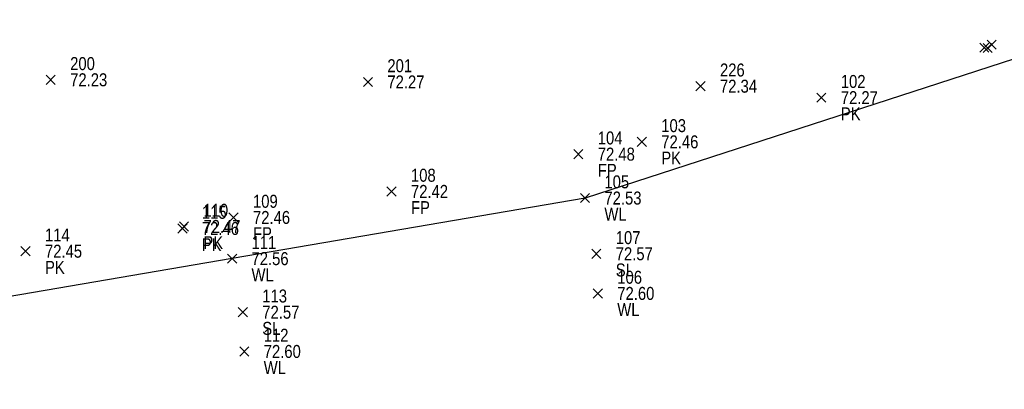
# Model space of a CAD drawing. Header units: feet. Extents: x 663429 to 663605, y 733160 to 733290.
# Tile 11 of 45: x 663505 to 663520, y 733200 to 733206. Entities that reach past the tile are written whole.
import ezdxf

# ---------------------------------------------------------------- set-up
doc = ezdxf.new("R2010")
doc.units = ezdxf.units.FT
doc.header["$MEASUREMENT"] = 0
doc.layers.get('0').update_dxf_attribs({"linetype": 'CONTINUOUS'})
for name, color, linetype in [('PNTDESC', 3, 'CONTINUOUS'), ('PNTELEV', 5, 'CONTINUOUS'), ('PNTNO', 7, 'CONTINUOUS'), ('PNTS', 1, 'CONTINUOUS'), ('SPOT LEVEL', 7, 'CONTINUOUS'), ('WALL', 7, 'CONTINUOUS')]:
    doc.layers.add(name, color=color, linetype=linetype)
doc.styles.add('PTXT', font='ARIALN.TTF', dxfattribs={"width": 0.75})

# ---------------------------------------------------------------- blocks, each defined once
blk = doc.blocks.new('SPT10')
at = {"color": 0, "linetype": 'Continuous'}
for p, q in [((-0.354, -0.354), (0.354, 0.354)), ((0.354, -0.354), (-0.354, 0.354))]:
    blk.add_line(p, q, dxfattribs=at)
blk = doc.blocks.new('SRVPNO2')
at = {"layer": 'PNTDESC', "style": 'PTXT'}
blk.add_attdef('DESC2', (1.5, -1.75), '', height=1, dxfattribs=at)
at = {"layer": 'PNTNO', "style": 'PTXT'}
for tag in ['ELEV2', 'PT#']:
    blk.add_attdef(tag, (1.5, 0.75), '', height=1, dxfattribs=at)

msp = doc.modelspace()

# ---------------------------------------------------------------- linework, layer by layer
at = {"linetype": 'ByBlock'}
msp.add_polyline3d([(663595.333, 733266.443, 71.324), (663578.081, 733252.09, 71.62), (663573.641, 733248.493, 71.636), (663568.948, 733244.461, 71.547), (663564.495, 733241.015, 71.57), (663556.419, 733234.428, 71.933), (663552.066, 733230.916, 71.948), (663547.151, 733226.853, 71.926), (663542.895, 733223.289, 71.934), (663534.343, 733216.748, 72.23), (663529.952, 733213.282, 72.3), (663524.942, 733209.031, 72.237), (663520.673, 733205.554, 72.258), (663513.258, 733203.154, 72.534), (663507.803, 733202.218, 72.557), (663501.626, 733201.165, 72.587), (663496.074, 733200.201, 72.553)], dxfattribs=at)
at = {"layer": 'PNTS'}
for p in [(663519.545, 733205.523, 72.124), (663519.43, 733205.476, 72.096), (663519.483, 733205.472, 72.097), (663505, 733204.98, 72.234), (663509.903, 733204.947, 72.272), (663515.044, 733204.881, 72.336), (663516.912, 733204.704, 72.272), (663514.137, 733204.022, 72.459), (663513.155, 733203.832, 72.476), (663510.268, 733203.256, 72.423), (663507.826, 733202.854, 72.463), (663507.036, 733202.684, 72.463), (663507.06, 733202.715, 72.466), (663504.611, 733202.333, 72.447)]:
    msp.add_point(p, dxfattribs=at)
at = {"layer": 'SPOT LEVEL'}
for p in [(663513.433, 733202.293, 72.567), (663507.97, 733201.391, 72.57)]:
    msp.add_point(p, dxfattribs=at)
at = {"layer": 'WALL'}
for p in [(663513.258, 733203.154, 72.534), (663507.803, 733202.218, 72.557), (663513.457, 733201.681, 72.601), (663507.992, 733200.785, 72.604)]:
    msp.add_point(p, dxfattribs=at)

# ---------------------------------------------------------------- block references
at = {"layer": 'PNTS', "xscale": 0.2, "yscale": 0.2, "zscale": 0.2}
for p in [(663519.43, 733205.476, 72.096), (663519.483, 733205.472, 72.097), (663519.545, 733205.523, 72.124), (663505, 733204.98, 72.234), (663509.903, 733204.947, 72.272), (663515.044, 733204.881, 72.336), (663516.912, 733204.704, 72.272), (663514.137, 733204.022, 72.459), (663513.155, 733203.832, 72.476), (663510.268, 733203.256, 72.423), (663507.826, 733202.854, 72.463), (663507.06, 733202.715, 72.466), (663507.036, 733202.684, 72.463), (663504.611, 733202.333, 72.447)]:
    msp.add_blockref('SPT10', p, dxfattribs=at)
at = {"layer": 'PNTS'}
ref = msp.add_blockref('SRVPNO2', (663505, 733204.98, 72.234), dxfattribs=dict(at, xscale=0.2, yscale=0.2, zscale=0.2))
ref.add_attrib('PT#', '200', (663505.3, 733205.13, 57.788), dxfattribs={"layer": 'PNTNO', "height": 0.2, "style": 'PTXT'})
ref.add_attrib('ELEV2', '72.23', (663505.3, 733204.88, 57.788), dxfattribs={"layer": 'PNTELEV', "height": 0.2, "style": 'PTXT'})
ref = msp.add_blockref('SRVPNO2', (663509.903, 733204.947, 72.272), dxfattribs=dict(at, xscale=0.2, yscale=0.2, zscale=0.2))
ref.add_attrib('PT#', '201', (663510.203, 733205.097, 57.818), dxfattribs={"layer": 'PNTNO', "height": 0.2, "style": 'PTXT'})
ref.add_attrib('ELEV2', '72.27', (663510.203, 733204.847, 57.818), dxfattribs={"layer": 'PNTELEV', "height": 0.2, "style": 'PTXT'})
ref = msp.add_blockref('SRVPNO2', (663515.044, 733204.881, 72.336), dxfattribs=dict(at, xscale=0.2, yscale=0.2, zscale=0.2))
ref.add_attrib('PT#', '226', (663515.344, 733205.031, 57.868), dxfattribs={"layer": 'PNTNO', "height": 0.2, "style": 'PTXT'})
ref.add_attrib('ELEV2', '72.34', (663515.344, 733204.781, 57.868), dxfattribs={"layer": 'PNTELEV', "height": 0.2, "style": 'PTXT'})
ref = msp.add_blockref('SRVPNO2', (663516.912, 733204.704, 72.272), dxfattribs=dict(at, xscale=0.2, yscale=0.2, zscale=0.2))
ref.add_attrib('PT#', '102', (663517.212, 733204.854, 72.272), dxfattribs={"layer": 'PNTNO', "height": 0.2, "style": 'PTXT'})
ref.add_attrib('ELEV2', '72.27', (663517.212, 733204.604, 72.272), dxfattribs={"layer": 'PNTELEV', "height": 0.2, "style": 'PTXT'})
ref.add_attrib('DESC2', 'PK', (663517.212, 733204.354, 72.272), dxfattribs={"layer": 'PNTDESC', "height": 0.2, "style": 'PTXT'})
ref = msp.add_blockref('SRVPNO2', (663514.137, 733204.022, 72.459), dxfattribs=dict(at, xscale=0.2, yscale=0.2, zscale=0.2))
ref.add_attrib('PT#', '103', (663514.437, 733204.172, 72.459), dxfattribs={"layer": 'PNTNO', "height": 0.2, "style": 'PTXT'})
ref.add_attrib('ELEV2', '72.46', (663514.437, 733203.922, 72.459), dxfattribs={"layer": 'PNTELEV', "height": 0.2, "style": 'PTXT'})
ref.add_attrib('DESC2', 'PK', (663514.437, 733203.672, 72.459), dxfattribs={"layer": 'PNTDESC', "height": 0.2, "style": 'PTXT'})
ref = msp.add_blockref('SRVPNO2', (663513.155, 733203.832, 72.476), dxfattribs=dict(at, xscale=0.2, yscale=0.2, zscale=0.2))
ref.add_attrib('PT#', '104', (663513.455, 733203.982, 72.476), dxfattribs={"layer": 'PNTNO', "height": 0.2, "style": 'PTXT'})
ref.add_attrib('ELEV2', '72.48', (663513.455, 733203.732, 72.476), dxfattribs={"layer": 'PNTELEV', "height": 0.2, "style": 'PTXT'})
ref.add_attrib('DESC2', 'FP', (663513.455, 733203.482, 72.476), dxfattribs={"layer": 'PNTDESC', "height": 0.2, "style": 'PTXT'})
ref = msp.add_blockref('SRVPNO2', (663510.268, 733203.256, 72.423), dxfattribs=dict(at, xscale=0.2, yscale=0.2, zscale=0.2))
ref.add_attrib('PT#', '108', (663510.568, 733203.406, 72.423), dxfattribs={"layer": 'PNTNO', "height": 0.2, "style": 'PTXT'})
ref.add_attrib('ELEV2', '72.42', (663510.568, 733203.156, 72.423), dxfattribs={"layer": 'PNTELEV', "height": 0.2, "style": 'PTXT'})
ref.add_attrib('DESC2', 'FP', (663510.568, 733202.906, 72.423), dxfattribs={"layer": 'PNTDESC', "height": 0.2, "style": 'PTXT'})
ref = msp.add_blockref('SRVPNO2', (663507.06, 733202.715, 72.466), dxfattribs=dict(at, xscale=0.2, yscale=0.2, zscale=0.2))
ref.add_attrib('PT#', '110', (663507.36, 733202.865, 72.466), dxfattribs={"layer": 'PNTNO', "height": 0.2, "style": 'PTXT'})
ref.add_attrib('ELEV2', '72.47', (663507.36, 733202.615, 72.466), dxfattribs={"layer": 'PNTELEV', "height": 0.2, "style": 'PTXT'})
ref.add_attrib('DESC2', 'PK', (663507.36, 733202.365, 72.466), dxfattribs={"layer": 'PNTDESC', "height": 0.2, "style": 'PTXT'})
ref = msp.add_blockref('SRVPNO2', (663507.826, 733202.854, 72.463), dxfattribs=dict(at, xscale=0.2, yscale=0.2, zscale=0.2))
ref.add_attrib('PT#', '109', (663508.126, 733203.004, 72.463), dxfattribs={"layer": 'PNTNO', "height": 0.2, "style": 'PTXT'})
ref.add_attrib('ELEV2', '72.46', (663508.126, 733202.754, 72.463), dxfattribs={"layer": 'PNTELEV', "height": 0.2, "style": 'PTXT'})
ref.add_attrib('DESC2', 'FP', (663508.126, 733202.504, 72.463), dxfattribs={"layer": 'PNTDESC', "height": 0.2, "style": 'PTXT'})
ref = msp.add_blockref('SRVPNO2', (663507.036, 733202.684, 72.463), dxfattribs=dict(at, xscale=0.2, yscale=0.2, zscale=0.2))
ref.add_attrib('PT#', '115', (663507.336, 733202.834, 72.463), dxfattribs={"layer": 'PNTNO', "height": 0.2, "style": 'PTXT'})
ref.add_attrib('ELEV2', '72.46', (663507.336, 733202.584, 72.463), dxfattribs={"layer": 'PNTELEV', "height": 0.2, "style": 'PTXT'})
ref.add_attrib('DESC2', 'PK', (663507.336, 733202.334, 72.463), dxfattribs={"layer": 'PNTDESC', "height": 0.2, "style": 'PTXT'})
ref = msp.add_blockref('SRVPNO2', (663504.611, 733202.333, 72.447), dxfattribs=dict(at, xscale=0.2, yscale=0.2, zscale=0.2))
ref.add_attrib('PT#', '114', (663504.911, 733202.483, 72.447), dxfattribs={"layer": 'PNTNO', "height": 0.2, "style": 'PTXT'})
ref.add_attrib('ELEV2', '72.45', (663504.911, 733202.233, 72.447), dxfattribs={"layer": 'PNTELEV', "height": 0.2, "style": 'PTXT'})
ref.add_attrib('DESC2', 'PK', (663504.911, 733201.983, 72.447), dxfattribs={"layer": 'PNTDESC', "height": 0.2, "style": 'PTXT'})
at = {"layer": 'SPOT LEVEL'}
ref = msp.add_blockref('SRVPNO2', (663513.433, 733202.293, 72.567), dxfattribs=dict(at, xscale=0.2, yscale=0.2, zscale=0.2))
ref.add_attrib('PT#', '107', (663513.733, 733202.443, 72.567), dxfattribs={"layer": 'PNTNO', "height": 0.2, "style": 'PTXT'})
ref.add_attrib('ELEV2', '72.57', (663513.733, 733202.193, 72.567), dxfattribs={"layer": 'PNTELEV', "height": 0.2, "style": 'PTXT'})
ref.add_attrib('DESC2', 'SL', (663513.733, 733201.943, 72.567), dxfattribs={"layer": 'PNTDESC', "height": 0.2, "style": 'PTXT'})
at = {"layer": 'SPOT LEVEL', "xscale": 0.2, "yscale": 0.2, "zscale": 0.2}
for p in [(663513.433, 733202.293, 72.567), (663507.97, 733201.391, 72.57)]:
    msp.add_blockref('SPT10', p, dxfattribs=at)
at = {"layer": 'SPOT LEVEL'}
ref = msp.add_blockref('SRVPNO2', (663507.97, 733201.391, 72.57), dxfattribs=dict(at, xscale=0.2, yscale=0.2, zscale=0.2))
ref.add_attrib('PT#', '113', (663508.27, 733201.541, 72.57), dxfattribs={"layer": 'PNTNO', "height": 0.2, "style": 'PTXT'})
ref.add_attrib('ELEV2', '72.57', (663508.27, 733201.291, 72.57), dxfattribs={"layer": 'PNTELEV', "height": 0.2, "style": 'PTXT'})
ref.add_attrib('DESC2', 'SL', (663508.27, 733201.041, 72.57), dxfattribs={"layer": 'PNTDESC', "height": 0.2, "style": 'PTXT'})
at = {"layer": 'WALL'}
ref = msp.add_blockref('SRVPNO2', (663513.258, 733203.154, 72.534), dxfattribs=dict(at, xscale=0.2, yscale=0.2, zscale=0.2))
ref.add_attrib('PT#', '105', (663513.558, 733203.304, 72.534), dxfattribs={"layer": 'PNTNO', "height": 0.2, "style": 'PTXT'})
ref.add_attrib('ELEV2', '72.53', (663513.558, 733203.054, 72.534), dxfattribs={"layer": 'PNTELEV', "height": 0.2, "style": 'PTXT'})
ref.add_attrib('DESC2', 'WL', (663513.558, 733202.804, 72.534), dxfattribs={"layer": 'PNTDESC', "height": 0.2, "style": 'PTXT'})
at = {"layer": 'WALL', "xscale": 0.2, "yscale": 0.2, "zscale": 0.2}
for p in [(663513.258, 733203.154, 72.534), (663507.803, 733202.218, 72.557), (663513.457, 733201.681, 72.601), (663507.992, 733200.785, 72.604)]:
    msp.add_blockref('SPT10', p, dxfattribs=at)
at = {"layer": 'WALL'}
ref = msp.add_blockref('SRVPNO2', (663507.803, 733202.218, 72.557), dxfattribs=dict(at, xscale=0.2, yscale=0.2, zscale=0.2))
ref.add_attrib('PT#', '111', (663508.103, 733202.368, 72.557), dxfattribs={"layer": 'PNTNO', "height": 0.2, "style": 'PTXT'})
ref.add_attrib('ELEV2', '72.56', (663508.103, 733202.118, 72.557), dxfattribs={"layer": 'PNTELEV', "height": 0.2, "style": 'PTXT'})
ref.add_attrib('DESC2', 'WL', (663508.103, 733201.868, 72.557), dxfattribs={"layer": 'PNTDESC', "height": 0.2, "style": 'PTXT'})
ref = msp.add_blockref('SRVPNO2', (663513.457, 733201.681, 72.601), dxfattribs=dict(at, xscale=0.2, yscale=0.2, zscale=0.2))
ref.add_attrib('PT#', '106', (663513.757, 733201.831, 72.601), dxfattribs={"layer": 'PNTNO', "height": 0.2, "style": 'PTXT'})
ref.add_attrib('ELEV2', '72.60', (663513.757, 733201.581, 72.601), dxfattribs={"layer": 'PNTELEV', "height": 0.2, "style": 'PTXT'})
ref.add_attrib('DESC2', 'WL', (663513.757, 733201.331, 72.601), dxfattribs={"layer": 'PNTDESC', "height": 0.2, "style": 'PTXT'})
ref = msp.add_blockref('SRVPNO2', (663507.992, 733200.785, 72.604), dxfattribs=dict(at, xscale=0.2, yscale=0.2, zscale=0.2))
ref.add_attrib('PT#', '112', (663508.292, 733200.935, 72.604), dxfattribs={"layer": 'PNTNO', "height": 0.2, "style": 'PTXT'})
ref.add_attrib('ELEV2', '72.60', (663508.292, 733200.685, 72.604), dxfattribs={"layer": 'PNTELEV', "height": 0.2, "style": 'PTXT'})
ref.add_attrib('DESC2', 'WL', (663508.292, 733200.435, 72.604), dxfattribs={"layer": 'PNTDESC', "height": 0.2, "style": 'PTXT'})

doc.saveas('drawing.dxf')
